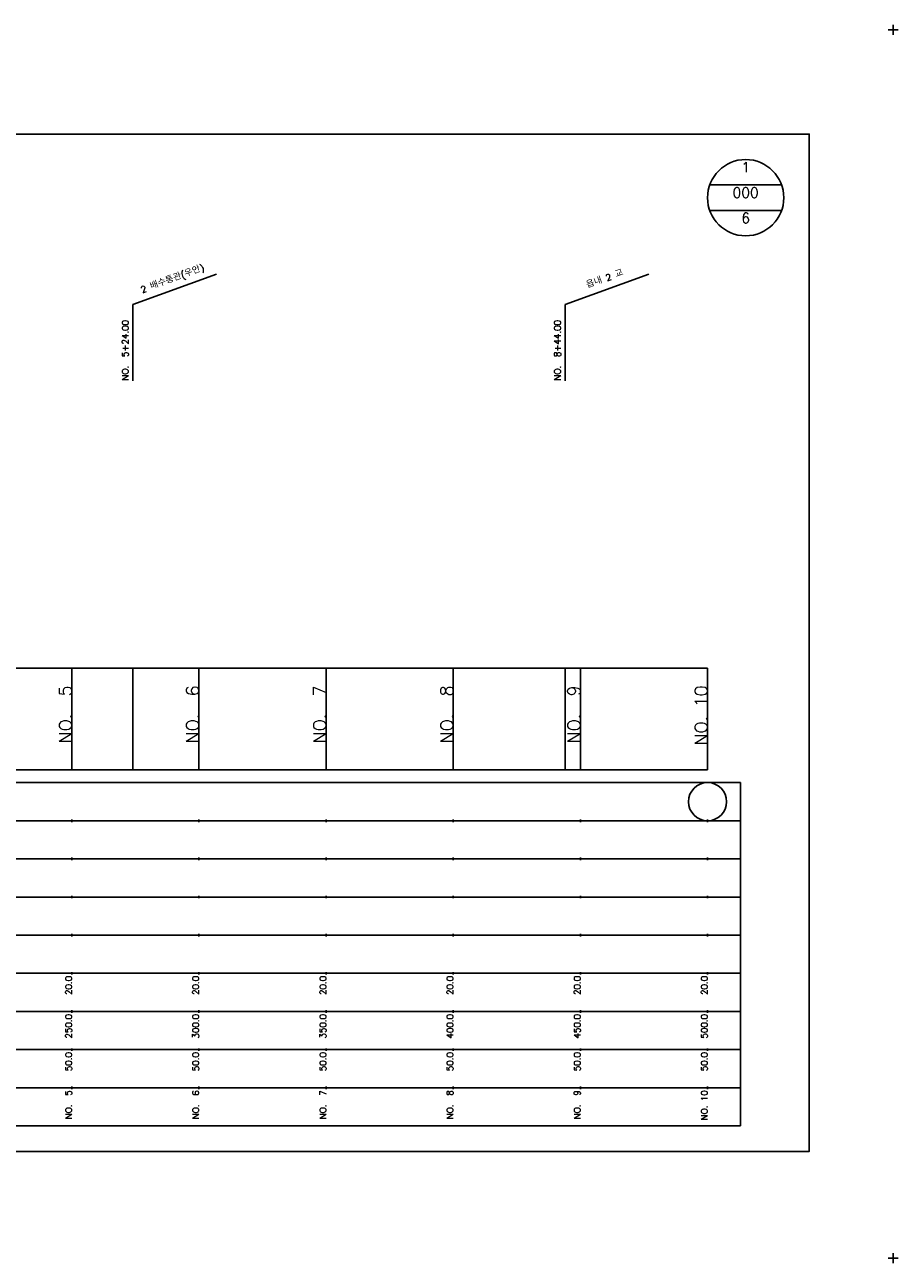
# Model space of a CAD drawing. Extents: x -2 to 685, y -2 to 1451.
# Tile 2 of 6: x 342 to 685, y -2 to 485. Entities that reach past the tile are written whole.
import ezdxf
from ezdxf.enums import TextEntityAlignment as Align

# ---------------------------------------------------------------- set-up
doc = ezdxf.new("R2010")
doc.units = 0
doc.header["$LTSCALE"] = 5
for name, color, linetype in [('BOX', 5, 'CONTINUOUS'), ('DT1', 3, 'CONTINUOUS'), ('DT2', 6, 'CONTINUOUS'), ('LT1', 4, 'CONTINUOUS'), ('ST1', 7, 'CONTINUOUS')]:
    doc.layers.add(name, color=color, linetype=linetype)
doc.styles.add('GHS', font='ROMANS.shx', dxfattribs={"bigfont": 'GHS.shx'})

msp = doc.modelspace()

# ---------------------------------------------------------------- linework, layer by layer
at = {"layer": 'BOX'}
msp.add_lwpolyline([(50, 42), (650, 42), (650, 442), (50, 442), (50, 42)], dxfattribs=at)
at = {"layer": 'LT1', "linetype": 'CONTINUOUS'}
for p, q in [((384, 375), (416.89, 386.97)), ((554, 375), (586.89, 386.97)), ((384, 345), (384, 375)), ((554, 345), (554, 375))]:
    msp.add_line(p, q, dxfattribs=at)
at = {"layer": 'LT1'}
for p, q in [((360, 192), (360, 232)), ((384, 192), (384, 232)), ((410, 192), (410, 232)), ((460, 192), (460, 232)), ((510, 192), (510, 232)), ((554, 192), (554, 232)), ((560, 192), (560, 232)), ((610, 192), (610, 232)), ((360, 225.69), (360, 226.69)), ((410, 225.69), (410, 226.69)), ((460, 225.69), (460, 226.69)), ((510, 225.69), (510, 226.69)), ((560, 225.69), (560, 226.69)), ((610, 225.69), (610, 226.69)), ((110, 192), (610, 192)), ((360, 171.5), (360, 172.5)), ((410, 171.5), (410, 172.5)), ((460, 171.5), (460, 172.5)), ((510, 171.5), (510, 172.5)), ((560, 171.5), (560, 172.5)), ((610, 171.5), (610, 172.5)), ((360, 156.5), (360, 157.5)), ((410, 156.5), (410, 157.5)), ((460, 156.5), (460, 157.5)), ((510, 156.5), (510, 157.5)), ((560, 156.5), (560, 157.5)), ((610, 156.5), (610, 157.5)), ((360, 141.5), (360, 142.5)), ((410, 141.5), (410, 142.5)), ((460, 141.5), (460, 142.5)), ((510, 141.5), (510, 142.5)), ((560, 141.5), (560, 142.5)), ((610, 141.5), (610, 142.5)), ((360, 126.5), (360, 127.5)), ((410, 126.5), (410, 127.5)), ((460, 126.5), (460, 127.5)), ((510, 126.5), (510, 127.5)), ((560, 126.5), (560, 127.5)), ((610, 126.5), (610, 127.5)), ((360, 111.5), (360, 112.5)), ((410, 111.5), (410, 112.5)), ((460, 111.5), (460, 112.5)), ((510, 111.5), (510, 112.5)), ((560, 111.5), (560, 112.5)), ((610, 111.5), (610, 112.5)), ((360, 96.5), (360, 97.5)), ((410, 96.5), (410, 97.5)), ((460, 96.5), (460, 97.5)), ((510, 96.5), (510, 97.5)), ((560, 96.5), (560, 97.5)), ((610, 96.5), (610, 97.5)), ((360, 81.5), (360, 82.5)), ((410, 81.5), (410, 82.5)), ((460, 81.5), (460, 82.5)), ((510, 81.5), (510, 82.5)), ((560, 81.5), (560, 82.5)), ((610, 81.5), (610, 82.5)), ((360, 66.5), (360, 67.5)), ((410, 66.5), (410, 67.5)), ((460, 66.5), (460, 67.5)), ((510, 66.5), (510, 67.5)), ((560, 66.5), (560, 67.5)), ((610, 66.5), (610, 67.5))]:
    msp.add_line(p, q, dxfattribs=at)
msp.add_lwpolyline([(110, 232), (160, 232), (210, 232), (260, 232), (310, 232), (360, 232), (410, 232), (460, 232), (510, 232), (560, 232), (610, 232)], dxfattribs=at)
at = {"layer": 'ST1'}
for p, q in [((681, 483), (685, 483)), ((683, 481), (683, 485)), ((80, 187), (623, 187)), ((623, 52), (623, 187)), ((87.5, 172), (623, 172)), ((80, 157), (623, 157)), ((87.5, 142), (623, 142)), ((80, 127), (623, 127)), ((80, 112), (623, 112)), ((80, 97), (623, 97)), ((80, 82), (623, 82)), ((80, 67), (623, 67)), ((80, 52), (623, 52)), ((681, 0), (685, 0)), ((683, -2), (683, 2))]:
    msp.add_line(p, q, dxfattribs=at)
at = {"layer": 'ST1', "linetype": 'CONTINUOUS'}
for p, q in [((639.14, 422), (610.86, 422)), ((639.14, 412), (610.86, 412))]:
    msp.add_line(p, q, dxfattribs=at)
for centre, radius in [((625, 417), 15), ((610, 179.5), 7.5)]:
    msp.add_circle(centre, radius, dxfattribs=at)

# ---------------------------------------------------------------- texts
at = {"layer": 'DT1', "linetype": 'CONTINUOUS', "style": 'GHS'}
for s, p in [('2 배수통관(우안)', (400, 383.99)), ('읍내 2 교', (570, 383.99))]:
    msp.add_text(s, height=2.5, rotation=20, dxfattribs=at).set_placement(p, align=Align.CENTER)
for s, p in [('NO.  5+24.00 ', (382.25, 345.12)), ('NO.  8+44.00 ', (552.25, 345.12))]:
    msp.add_text(s, height=2.5, rotation=90, dxfattribs=at).set_placement(p)
at = {"layer": 'DT1', "style": 'GHS'}
for s, height, p in [('NO.  5', 5, (360, 225.19)), ('NO.  6', 5, (410, 225.19)), ('NO.  7', 5, (460, 225.19)), ('NO.  8', 5, (510, 225.19)), ('NO.  9', 5, (560, 225.19)), ('NO. 10', 5, (610, 225.19)), (' 20.0', 2.5, (360, 111)), (' 20.0', 2.5, (410, 111)), (' 20.0', 2.5, (460, 111)), (' 20.0', 2.5, (510, 111)), (' 20.0', 2.5, (560, 111)), (' 20.0', 2.5, (610, 111)), ('   250.0', 2.5, (360, 96)), ('   300.0', 2.5, (410, 96)), ('   350.0', 2.5, (460, 96)), ('   400.0', 2.5, (510, 96)), ('   450.0', 2.5, (560, 96)), ('   500.0', 2.5, (610, 96)), ('  50.0', 2.5, (360, 81)), ('  50.0', 2.5, (410, 81)), ('  50.0', 2.5, (460, 81)), ('  50.0', 2.5, (510, 81)), ('  50.0', 2.5, (560, 81)), ('  50.0', 2.5, (610, 81)), ('NO.  5', 2.5, (360, 66)), ('NO.  6', 2.5, (410, 66)), ('NO.  7', 2.5, (460, 66)), ('NO.  8', 2.5, (510, 66)), ('NO.  9', 2.5, (560, 66)), ('NO. 10', 2.5, (610, 66))]:
    msp.add_text(s, height=height, rotation=90, dxfattribs=at).set_placement(p, align=Align.RIGHT)
at = {"layer": 'DT2', "linetype": 'CONTINUOUS', "style": 'GHS'}
for s, p in [('1', (625, 427)), ('000', (625, 417)), ('6', (625, 407))]:
    msp.add_text(s, height=4, dxfattribs=at).set_placement(p, align=Align.CENTER)

doc.saveas('drawing.dxf')
